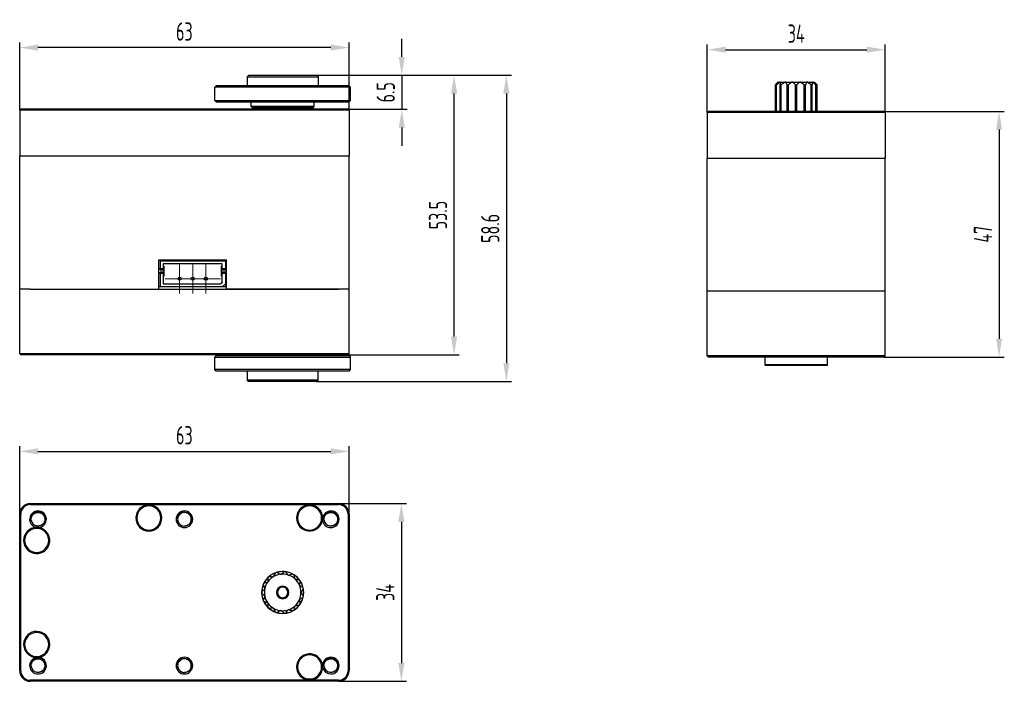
# Model space of a CAD drawing. Header units: inches. Extents: x -26 to 752, y -5 to 292.
# Tile 10 of 11: x 564 to 752, y 40 to 166. Entities that reach past the tile are written whole.
import ezdxf

# ---------------------------------------------------------------- set-up
doc = ezdxf.new("R2010")
doc.units = ezdxf.units.IN
doc.header["$MEASUREMENT"] = 0
doc.layers.add('7标注层', color=4, linetype='Continuous')
doc.styles.add('PC_TEXTSTYLE', font='ISOCP.SHX', dxfattribs={"width": 0.707, "bigfont": 'GBCBIG.SHX'})
doc.dimstyles.new('GB_LINEAR', dxfattribs={"dimtxt": 3.5, "dimasz": 3.5, "dimexe": 1, "dimexo": 0, "dimgap": 1.5, "dimtad": 1, "dimdsep": 46, "dimtxsty": 'PC_TEXTSTYLE', "dimcen": 0, "dimclrd": 256, "dimclrt": 3, "dimadec": 0, "dimazin": 2, "dimtp": 0.1, "dimtm": 0.1, "dimtfac": 0.71, "dimtdec": 3, "dimtmove": 0, "dimatfit": 3, "dimfxl": 1, "dimtfill": 1, "dimarcsym": 0})

# ---------------------------------------------------------------- blocks, each defined once
blk = doc.blocks.new('*D39')
at = {"layer": '7标注层', "color": 0, "lineweight": -2}
for p, q in [((564.08, 148.88), (564.08, 161.88)), ((627.08, 148.88), (627.08, 161.88))]:
    blk.add_line(p, q, dxfattribs=at)
at = {"layer": '7标注层', "lineweight": -2}
blk.add_line((623.58, 160.88), (567.58, 160.88), dxfattribs=at)
at = {"layer": '7标注层'}
for points in [[(567.58, 161.46), (567.58, 160.29), (564.08, 160.88)], [(623.58, 160.29), (623.58, 161.46), (627.08, 160.88)]]:
    blk.add_solid(points, dxfattribs=at)
at = {"layer": 'Defpoints', "color": 0}
for p in [(564.08, 160.88), (564.08, 148.88), (627.08, 148.88)]:
    blk.add_point(p, dxfattribs=at)
at = {"layer": '7标注层', "color": 3, "insert": (595.58, 163.95), "char_height": 3.5, "attachment_point": 5, "style": 'PC_TEXTSTYLE', "bg_fill": 3, "box_fill_scale": 1.25, "bg_fill_color": 257, "bg_fill_transparency": 0}
blk.add_mtext('63', dxfattribs=at)
blk = doc.blocks.new('*D40')
at = {"layer": '7标注层', "color": 0, "lineweight": -2}
for p, q in [((695.6, 148.48), (695.6, 161.48)), ((729.6, 148.48), (729.6, 161.48))]:
    blk.add_line(p, q, dxfattribs=at)
at = {"layer": '7标注层', "lineweight": -2}
blk.add_line((699.1, 160.48), (726.1, 160.48), dxfattribs=at)
at = {"layer": '7标注层'}
for points in [[(699.1, 161.06), (699.1, 159.89), (695.6, 160.48)], [(726.1, 159.89), (726.1, 161.06), (729.6, 160.48)]]:
    blk.add_solid(points, dxfattribs=at)
at = {"layer": 'Defpoints', "color": 0}
for p in [(729.6, 160.48), (695.6, 148.48), (729.6, 148.48)]:
    blk.add_point(p, dxfattribs=at)
at = {"layer": '7标注层', "color": 3, "insert": (712.6, 163.55), "char_height": 3.5, "attachment_point": 5, "style": 'PC_TEXTSTYLE', "bg_fill": 3, "box_fill_scale": 1.25, "bg_fill_color": 257, "bg_fill_transparency": 0}
blk.add_mtext('34', dxfattribs=at)
blk = doc.blocks.new('*D41')
at = {"layer": '7标注层', "color": 0, "lineweight": -2}
for p, q in [((729.4, 148.68), (752.4, 148.68)), ((729.4, 101.68), (752.4, 101.68))]:
    blk.add_line(p, q, dxfattribs=at)
at = {"layer": '7标注层', "lineweight": -2}
blk.add_line((751.4, 145.18), (751.4, 105.18), dxfattribs=at)
at = {"layer": '7标注层'}
for points in [[(751.98, 145.18), (750.82, 145.18), (751.4, 148.68)], [(750.82, 105.18), (751.98, 105.18), (751.4, 101.68)]]:
    blk.add_solid(points, dxfattribs=at)
at = {"layer": 'Defpoints', "color": 0}
for p in [(729.4, 148.68), (729.4, 101.68), (751.4, 101.68)]:
    blk.add_point(p, dxfattribs=at)
at = {"layer": '7标注层', "color": 3, "insert": (748.32, 125.18), "char_height": 3.5, "attachment_point": 5, "rotation": 90, "style": 'PC_TEXTSTYLE', "bg_fill": 3, "box_fill_scale": 1.25, "bg_fill_color": 257, "bg_fill_transparency": 0}
blk.add_mtext('47', dxfattribs=at)
blk = doc.blocks.new('*D42')
at = {"layer": '7标注层', "color": 0, "lineweight": -2}
for p, q in [((564.08, 71.63), (564.08, 84.63)), ((627.08, 71.63), (627.08, 84.63))]:
    blk.add_line(p, q, dxfattribs=at)
at = {"layer": '7标注层', "lineweight": -2}
blk.add_line((567.58, 83.63), (623.58, 83.63), dxfattribs=at)
at = {"layer": '7标注层'}
for points in [[(567.58, 84.22), (567.58, 83.05), (564.08, 83.63)], [(623.58, 83.05), (623.58, 84.22), (627.08, 83.63)]]:
    blk.add_solid(points, dxfattribs=at)
at = {"layer": 'Defpoints', "color": 0}
for p in [(627.08, 83.63), (564.08, 71.63), (627.08, 71.63)]:
    blk.add_point(p, dxfattribs=at)
at = {"layer": '7标注层', "color": 3, "insert": (595.58, 86.71), "char_height": 3.5, "attachment_point": 5, "style": 'PC_TEXTSTYLE', "bg_fill": 3, "box_fill_scale": 1.25, "bg_fill_color": 257, "bg_fill_transparency": 0}
blk.add_mtext('63', dxfattribs=at)
blk = doc.blocks.new('*D43')
at = {"layer": '7标注层', "color": 0, "lineweight": -2}
for p, q in [((625.08, 73.63), (638.08, 73.63)), ((625.08, 39.63), (638.08, 39.63))]:
    blk.add_line(p, q, dxfattribs=at)
at = {"layer": '7标注层', "lineweight": -2}
blk.add_line((637.08, 70.13), (637.08, 43.13), dxfattribs=at)
at = {"layer": '7标注层'}
for points in [[(637.67, 70.13), (636.5, 70.13), (637.08, 73.63)], [(636.5, 43.13), (637.67, 43.13), (637.08, 39.63)]]:
    blk.add_solid(points, dxfattribs=at)
at = {"layer": 'Defpoints', "color": 0}
for p in [(625.08, 73.63), (625.08, 39.63), (637.08, 39.63)]:
    blk.add_point(p, dxfattribs=at)
at = {"layer": '7标注层', "color": 3, "insert": (634.01, 56.63), "char_height": 3.5, "attachment_point": 5, "rotation": 90, "style": 'PC_TEXTSTYLE', "bg_fill": 3, "box_fill_scale": 1.25, "bg_fill_color": 257, "bg_fill_transparency": 0}
blk.add_mtext('34', dxfattribs=at)
blk = doc.blocks.new('SW_CENTERMARKSYMBOL_0')
at = {"color": 0, "linetype": 'Continuous', "lineweight": 18}
for p, q in [((0, 2.5), (0, 2.8)), ((0, 0), (0, 2.5)), ((-2.5, 0), (-2.8, 0)), ((0, 0), (-2.5, 0)), ((0, 0), (0, -2.5)), ((0, 0), (2.5, 0)), ((2.5, 0), (2.8, 0)), ((0, -2.5), (0, -2.8))]:
    blk.add_line(p, q, dxfattribs=at)
blk = doc.blocks.new('SW_CENTERMARKSYMBOL_1')
at = {"color": 0, "linetype": 'Continuous', "lineweight": 18}
for p, q in [((0, 2.5), (0, 2.8)), ((0, 0), (0, 2.5)), ((-2.5, 0), (-2.8, 0)), ((0, 0), (-2.5, 0)), ((0, 0), (0, -2.5)), ((0, 0), (2.5, 0)), ((2.5, 0), (2.8, 0)), ((0, -2.5), (0, -2.8))]:
    blk.add_line(p, q, dxfattribs=at)
blk = doc.blocks.new('SW_CENTERMARKSYMBOL_2')
at = {"color": 0, "linetype": 'Continuous', "lineweight": 18}
for p, q in [((0, 2.5), (0, 2.8)), ((0, 0), (0, 2.5)), ((-2.5, 0), (-2.8, 0)), ((0, 0), (-2.5, 0)), ((0, 0), (0, -2.5)), ((0, 0), (2.5, 0)), ((2.5, 0), (2.8, 0)), ((0, -2.5), (0, -2.8))]:
    blk.add_line(p, q, dxfattribs=at)
blk = doc.blocks.new('*D44')
at = {"layer": '7标注层', "color": 0, "lineweight": -2}
for p, q in [((620.88, 155.58), (658.16, 155.58)), ((620.88, 96.98), (658.16, 96.98))]:
    blk.add_line(p, q, dxfattribs=at)
at = {"layer": '7标注层', "lineweight": -2}
blk.add_line((657.16, 152.08), (657.16, 100.48), dxfattribs=at)
at = {"layer": '7标注层'}
for points in [[(657.75, 152.08), (656.58, 152.08), (657.16, 155.58)], [(656.58, 100.48), (657.75, 100.48), (657.16, 96.98)]]:
    blk.add_solid(points, dxfattribs=at)
at = {"layer": 'Defpoints', "color": 0}
for p in [(620.88, 155.58), (620.88, 96.98), (657.16, 96.98)]:
    blk.add_point(p, dxfattribs=at)
at = {"layer": '7标注层', "color": 3, "insert": (654.09, 126.28), "char_height": 3.5, "attachment_point": 5, "rotation": 90, "style": 'PC_TEXTSTYLE', "bg_fill": 3, "box_fill_scale": 1.25, "bg_fill_color": 257, "bg_fill_transparency": 0}
blk.add_mtext('58.6', dxfattribs=at)
blk = doc.blocks.new('*D45')
at = {"layer": '7标注层', "lineweight": -2}
for p, q in [((637.16, 159.08), (637.16, 162.58)), ((637.16, 155.58), (637.16, 149.08)), ((637.16, 145.58), (637.16, 142.08))]:
    blk.add_line(p, q, dxfattribs=at)
at = {"layer": '7标注层', "color": 0, "lineweight": -2}
for p, q in [((620.88, 155.58), (638.16, 155.58)), ((626.88, 149.08), (638.16, 149.08))]:
    blk.add_line(p, q, dxfattribs=at)
at = {"layer": '7标注层'}
for points in [[(636.58, 159.08), (637.75, 159.08), (637.16, 155.58)], [(637.75, 145.58), (636.58, 145.58), (637.16, 149.08)]]:
    blk.add_solid(points, dxfattribs=at)
at = {"layer": 'Defpoints', "color": 0}
for p in [(620.88, 155.58), (626.88, 149.08), (637.16, 149.08)]:
    blk.add_point(p, dxfattribs=at)
at = {"layer": '7标注层', "color": 3, "insert": (634.09, 152.33), "char_height": 3.5, "attachment_point": 5, "rotation": 90, "style": 'PC_TEXTSTYLE', "bg_fill": 3, "box_fill_scale": 1.25, "bg_fill_color": 257, "bg_fill_transparency": 0}
blk.add_mtext('6.5', dxfattribs=at)
blk = doc.blocks.new('*D46')
at = {"layer": '7标注层', "color": 0, "lineweight": -2}
for p, q in [((642.43, 155.58), (648.16, 155.58)), ((626.88, 102.08), (648.16, 102.08))]:
    blk.add_line(p, q, dxfattribs=at)
at = {"layer": '7标注层', "lineweight": -2}
blk.add_line((647.16, 105.58), (647.16, 152.08), dxfattribs=at)
at = {"layer": '7标注层'}
for points in [[(647.75, 152.08), (646.58, 152.08), (647.16, 155.58)], [(646.58, 105.58), (647.75, 105.58), (647.16, 102.08)]]:
    blk.add_solid(points, dxfattribs=at)
at = {"layer": 'Defpoints', "color": 0}
for p in [(642.43, 155.58), (647.16, 155.58), (626.88, 102.08)]:
    blk.add_point(p, dxfattribs=at)
at = {"layer": '7标注层', "color": 3, "insert": (644.09, 128.83), "char_height": 3.5, "attachment_point": 5, "rotation": 90, "style": 'PC_TEXTSTYLE', "bg_fill": 3, "box_fill_scale": 1.25, "bg_fill_color": 257, "bg_fill_transparency": 0}
blk.add_mtext('53.5', dxfattribs=at)

msp = doc.modelspace()

# ---------------------------------------------------------------- linework, layer by layer
at = {"color": 7, "linetype": 'Continuous', "lineweight": 25}
for p, q in [((708.608, 148.677), (708.608, 153.777)), ((708.753, 148.677), (708.753, 153.777)), ((708.753, 153.777), (708.841, 153.777)), ((708.841, 148.677), (708.841, 153.777)), ((709.099, 154.277), (708.847, 154.026)), ((709.099, 154.277), (709.118, 154.277)), ((709.118, 154.277), (709.568, 154.277)), ((709.532, 148.677), (709.532, 153.777)), ((709.532, 153.777), (709.724, 153.777)), ((709.568, 154.277), (710.541, 154.277)), ((709.594, 154.239), (709.593, 154.248)), ((709.724, 148.677), (709.724, 153.777)), ((710.541, 154.277), (711.871, 154.277)), ((710.842, 148.677), (710.842, 153.777)), ((710.842, 153.777), (711.103, 153.777)), ((711.103, 148.677), (711.103, 153.777)), ((711.871, 154.277), (713.326, 154.277)), ((712.456, 148.677), (712.456, 153.777)), ((712.456, 153.777), (712.599, 153.777)), ((712.599, 153.777), (712.742, 153.777)), ((712.742, 148.677), (712.742, 153.777)), ((713.326, 154.277), (714.656, 154.277)), ((714.094, 148.677), (714.094, 153.777)), ((714.094, 153.777), (714.355, 153.777)), ((714.355, 148.677), (714.355, 153.777)), ((714.656, 154.277), (715.63, 154.277)), ((715.474, 148.677), (715.474, 153.777)), ((715.474, 153.777), (715.665, 153.777)), ((715.605, 154.247), (715.604, 154.239)), ((715.63, 154.277), (716.079, 154.277)), ((715.665, 148.677), (715.665, 153.777)), ((716.079, 154.277), (716.099, 154.277)), ((716.35, 154.025), (716.099, 154.277)), ((716.356, 148.677), (716.356, 153.777)), ((716.356, 153.777), (716.445, 153.777)), ((716.445, 148.677), (716.445, 153.777)), ((716.589, 148.677), (716.589, 153.777)), ((695.599, 148.477), (695.799, 148.677)), ((697.599, 148.477), (695.599, 148.477)), ((695.599, 148.477), (695.599, 139.677)), ((697.599, 148.677), (695.799, 148.677)), ((727.599, 148.677), (697.599, 148.677)), ((727.599, 148.477), (697.599, 148.477)), ((729.399, 148.677), (727.599, 148.677)), ((729.599, 148.477), (727.599, 148.477)), ((729.599, 148.477), (729.399, 148.677)), ((729.599, 148.477), (729.599, 139.677)), ((566.085, 140.077), (564.085, 140.077)), ((564.085, 114.677), (564.085, 140.077)), ((625.085, 140.077), (566.085, 140.077)), ((627.085, 140.077), (625.085, 140.077)), ((627.085, 114.677), (627.085, 140.077)), ((697.599, 139.677), (695.599, 139.677)), ((695.599, 114.277), (695.599, 139.677)), ((727.599, 139.677), (697.599, 139.677)), ((729.599, 139.677), (727.599, 139.677)), ((729.599, 114.277), (729.599, 139.677)), ((590.728, 120.277), (603.628, 120.277)), ((590.728, 114.677), (590.728, 120.277)), ((590.928, 120.077), (590.928, 118.627)), ((590.928, 120.077), (603.428, 120.077)), ((602.828, 119.477), (591.528, 119.477)), ((591.528, 119.477), (591.528, 118.627)), ((591.528, 119.077), (591.678, 119.077)), ((591.678, 119.077), (591.678, 117.177)), ((602.678, 117.177), (602.678, 119.077)), ((602.828, 119.077), (602.678, 119.077)), ((602.828, 118.627), (602.828, 119.477)), ((603.428, 120.077), (603.428, 118.627)), ((603.628, 114.677), (603.628, 120.277)), ((590.928, 118.627), (591.528, 118.627)), ((590.928, 118.327), (590.928, 118.627)), ((590.928, 118.327), (591.528, 118.327)), ((591.528, 117.927), (590.928, 117.927)), ((590.928, 117.627), (590.928, 117.927)), ((591.528, 117.627), (590.928, 117.627)), ((590.928, 117.627), (590.928, 115.077)), ((591.528, 118.627), (591.528, 118.327)), ((591.528, 117.927), (591.528, 117.627)), ((591.528, 117.627), (591.528, 115.677)), ((591.528, 117.177), (591.678, 117.177)), ((602.828, 117.177), (602.678, 117.177)), ((602.828, 118.627), (603.428, 118.627)), ((602.828, 118.327), (602.828, 118.627)), ((602.828, 118.327), (603.428, 118.327)), ((603.428, 117.927), (602.828, 117.927)), ((602.828, 117.627), (602.828, 117.927)), ((603.428, 117.627), (602.828, 117.627)), ((602.828, 115.977), (602.828, 117.627)), ((603.428, 118.627), (603.428, 118.327)), ((603.428, 117.927), (603.428, 117.627)), ((603.428, 117.627), (603.428, 115.677)), ((603.628, 115.077), (590.728, 115.077)), ((602.828, 115.077), (590.928, 115.077)), ((591.528, 115.677), (602.528, 115.677)), ((602.828, 115.977), (602.528, 115.677)), ((602.828, 115.077), (603.428, 115.677)), ((603.428, 115.477), (603.228, 115.477)), ((603.428, 115.677), (603.428, 115.477)), ((603.428, 115.477), (603.428, 115.077)), ((566.085, 114.677), (564.085, 114.677)), ((564.085, 102.277), (564.085, 114.677)), ((566.085, 114.677), (590.728, 114.677)), ((566.085, 114.677), (625.085, 114.677)), ((625.085, 114.677), (603.628, 114.677)), ((627.085, 114.677), (625.085, 114.677)), ((627.085, 102.277), (627.085, 114.677)), ((697.599, 114.277), (695.599, 114.277)), ((695.599, 101.877), (695.599, 114.277)), ((727.599, 114.277), (697.599, 114.277)), ((729.599, 114.277), (727.599, 114.277)), ((729.599, 101.877), (729.599, 114.277)), ((564.285, 102.077), (564.085, 102.277)), ((566.085, 102.277), (564.085, 102.277)), ((566.085, 102.077), (564.285, 102.077)), ((625.085, 102.277), (566.085, 102.277)), ((625.085, 102.077), (566.085, 102.077)), ((601.685, 101.977), (601.385, 101.677)), ((601.685, 101.977), (627.085, 101.977)), ((607.185, 102.077), (607.185, 101.977)), ((621.585, 101.977), (621.585, 102.077)), ((627.085, 102.277), (625.085, 102.277)), ((626.885, 102.077), (625.085, 102.077)), ((626.885, 102.077), (627.085, 102.277)), ((627.085, 101.977), (627.385, 101.677)), ((695.799, 101.677), (695.599, 101.877)), ((697.599, 101.877), (695.599, 101.877)), ((727.599, 101.877), (697.599, 101.877)), ((729.599, 101.877), (727.599, 101.877)), ((729.399, 101.677), (729.599, 101.877)), ((601.385, 99.277), (601.385, 101.677)), ((601.385, 101.677), (627.385, 101.677)), ((627.385, 99.277), (627.385, 101.677)), ((697.599, 101.677), (695.799, 101.677)), ((727.599, 101.677), (697.599, 101.677)), ((706.599, 101.677), (706.599, 100.177)), ((706.599, 100.177), (706.699, 100.077)), ((712.599, 100.177), (706.599, 100.177)), ((712.599, 100.077), (706.699, 100.077)), ((718.599, 100.177), (712.599, 100.177)), ((718.499, 100.077), (712.599, 100.077)), ((718.499, 100.077), (718.599, 100.177)), ((718.599, 100.177), (718.599, 101.677)), ((729.399, 101.677), (727.599, 101.677)), ((601.685, 98.977), (601.385, 99.277)), ((627.385, 99.277), (601.385, 99.277)), ((627.085, 98.977), (601.685, 98.977)), ((607.585, 98.977), (607.585, 97.277)), ((621.185, 97.277), (621.185, 98.977)), ((627.085, 98.977), (627.385, 99.277)), ((607.585, 97.277), (607.885, 96.977)), ((614.385, 97.277), (607.585, 97.277)), ((614.385, 96.977), (607.885, 96.977)), ((621.185, 97.277), (614.385, 97.277)), ((620.885, 96.977), (614.385, 96.977)), ((620.885, 96.977), (621.185, 97.277)), ((566.085, 73.632), (625.085, 73.632)), ((564.085, 41.632), (564.085, 71.632)), ((564.285, 41.632), (564.285, 71.632)), ((566.085, 73.432), (625.085, 73.432)), ((595.024, 71.791), (594.757, 71.613)), ((626.885, 71.632), (626.885, 41.632)), ((627.085, 71.632), (627.085, 41.632)), ((566.292, 70.494), (566.093, 70.473)), ((566.354, 70.286), (566.294, 70.586)), ((594.348, 70.231), (594.158, 70.169)), ((594.297, 70.569), (594.381, 70.151)), ((596.851, 70.486), (596.913, 70.516)), ((622.292, 70.494), (622.093, 70.473)), ((622.354, 70.286), (622.294, 70.586)), ((567.585, 69.332), (567.208, 69.407)), ((623.585, 69.332), (623.208, 69.407)), ((595.024, 43.791), (594.757, 43.613)), ((566.292, 42.494), (566.093, 42.473)), ((566.354, 42.286), (566.294, 42.586)), ((594.348, 42.231), (594.158, 42.169)), ((594.297, 42.569), (594.381, 42.151)), ((622.292, 42.494), (622.093, 42.473)), ((622.354, 42.286), (622.294, 42.586)), ((625.085, 39.832), (566.085, 39.832)), ((625.085, 39.632), (566.085, 39.632)), ((567.585, 41.332), (567.208, 41.407)), ((623.585, 41.332), (623.208, 41.407))]:
    msp.add_line(p, q, dxfattribs=at)
for centre in [(594.678, 116.652), (597.178, 116.652), (599.678, 116.652)]:
    msp.add_circle(centre, 0.3, dxfattribs=at)
for centre, radius, start, end in [((566.085, 71.632), 2, 90, 180), ((625.085, 71.632), 2, 0, 90), ((566.085, 71.632), 1.8, 90, 180), ((567.585, 70.632), 1.6, 90, 256.18384), ((567.585, 70.632), 1.6, 276.75854, 90), ((588.785, 70.882), 2.5, 90, 270), ((588.785, 70.882), 2.3, 90, 270), ((588.785, 70.882), 2.5, 270, 90), ((588.785, 70.882), 2.3, 270, 90), ((595.585, 70.632), 1.6, 90, 270), ((595.585, 70.632), 1.6, 270, 90), ((619.535, 70.882), 2.5, 3.03525, 180), ((619.535, 70.882), 2.3, 0, 180), ((623.585, 70.632), 1.6, 90, 166.17271), ((623.585, 70.632), 1.6, 270, 90), ((625.085, 71.632), 1.8, 0, 90), ((567.585, 70.632), 1.3, 186.09753, 258.09753), ((595.585, 70.632), 1.3, 198, 270), ((619.535, 70.882), 2.5, 180, 349.89854), ((619.535, 70.882), 2.3, 180, 0), ((623.585, 70.632), 1.6, 186.76527, 270), ((623.585, 70.632), 1.3, 186.09753, 258.09753), ((567.335, 66.582), 2.5, 93.0279, 180), ((567.335, 66.582), 2.5, 180, 79.9029), ((567.335, 66.582), 2.3, 86.48863, 180), ((567.335, 66.582), 2.3, 0, 86.48863), ((567.335, 66.582), 2.3, 180, 0), ((614.385, 56.632), 4.025, 0, 180), ((614.385, 56.632), 4, 110.04936, 129.95064), ((614.385, 56.632), 4, 105.95064, 110.04936), ((614.385, 56.632), 4, 86.04936, 105.95064), ((614.385, 56.632), 4, 81.95064, 86.04936), ((614.385, 56.632), 4, 62.04936, 81.95064), ((614.385, 56.632), 4, 153.95064, 158.04936), ((614.385, 56.632), 4, 134.04936, 153.95064), ((614.385, 56.632), 3.5, 144, 168), ((614.385, 56.632), 3.5, 120, 144), ((614.385, 56.632), 4, 129.95064, 134.04936), ((614.385, 56.632), 3.5, 96, 120), ((614.385, 56.632), 3.5, 72, 96), ((614.385, 56.632), 3.5, 48, 72), ((614.385, 56.632), 4, 57.95064, 62.04936), ((614.385, 56.632), 4, 38.04936, 57.95064), ((614.385, 56.632), 3.5, 24, 48), ((614.385, 56.632), 4, 33.95064, 38.04936), ((614.385, 56.632), 4, 14.04936, 33.95064), ((614.385, 56.632), 4.025, 180, 0), ((614.385, 56.632), 4, 177.95064, 180), ((614.385, 56.632), 4, 180, 182.04936), ((614.385, 56.632), 4, 158.04936, 177.95064), ((614.385, 56.632), 3.5, 168, 192), ((614.385, 56.632), 1.2, 90, 270), ((614.385, 56.632), 1, 90, 270), ((614.385, 56.632), 1.2, 270, 90), ((614.385, 56.632), 1, 270, 90), ((614.385, 56.632), 3.5, 0, 24), ((614.385, 56.632), 3.5, 336, 0), ((614.385, 56.632), 4, 9.95064, 14.04936), ((614.385, 56.632), 4, 0, 9.95064), ((614.385, 56.632), 4, 350.04936, 0), ((614.385, 56.632), 4, 182.04936, 201.95064), ((614.385, 56.632), 4, 201.95064, 206.04936), ((614.385, 56.632), 4, 206.04936, 225.95064), ((614.385, 56.632), 3.5, 192, 216), ((614.385, 56.632), 3.5, 312, 336), ((614.385, 56.632), 4, 326.04936, 345.95064), ((614.385, 56.632), 4, 345.95064, 350.04936), ((614.385, 56.632), 3.5, 216, 240), ((614.385, 56.632), 4, 225.95064, 230.04936), ((614.385, 56.632), 4, 230.04936, 249.95064), ((614.385, 56.632), 3.5, 240, 264), ((614.385, 56.632), 4, 249.95064, 254.04936), ((614.385, 56.632), 4, 254.04936, 273.95064), ((614.385, 56.632), 3.5, 264, 288), ((614.385, 56.632), 4, 278.04936, 297.95064), ((614.385, 56.632), 3.5, 288, 312), ((614.385, 56.632), 4, 297.95064, 302.04936), ((614.385, 56.632), 4, 302.04936, 321.95064), ((614.385, 56.632), 4, 321.95064, 326.04936), ((614.385, 56.632), 4, 273.95064, 278.04936), ((567.335, 46.682), 2.5, 0, 266.97304), ((567.335, 46.682), 2.3, 0, 180), ((567.335, 46.682), 2.3, 180, 273.51926), ((567.335, 46.682), 2.3, 273.51926, 0), ((567.335, 46.682), 2.5, 280.09691, 0), ((567.585, 42.632), 1.6, 103.81468, 270), ((567.585, 42.632), 1.6, 270, 83.24174), ((595.585, 42.632), 1.6, 90, 270), ((595.585, 42.632), 1.6, 270, 90), ((619.535, 42.382), 2.5, 10.10151, 180), ((619.535, 42.382), 2.3, 0, 180), ((623.585, 42.632), 1.6, 90, 173.23465), ((623.585, 42.632), 1.6, 270, 90), ((566.085, 41.632), 2, 180, 270), ((566.085, 41.632), 1.8, 180, 270), ((567.585, 42.632), 1.3, 186.09753, 258.09753), ((595.585, 42.632), 1.3, 198, 270), ((619.535, 42.382), 2.5, 180, 356.96496), ((619.535, 42.382), 2.3, 180, 0), ((623.585, 42.632), 1.6, 193.82699, 270), ((623.585, 42.632), 1.3, 186.09753, 258.09753), ((625.085, 41.632), 1.8, 270, 0), ((625.085, 41.632), 2, 270, 0)]:
    msp.add_arc(centre, radius, start, end, dxfattribs=at)
for points in [[(709.07, 154.239), (708.93, 154.111), (708.779, 153.961), (708.608, 153.777)], [(708.753, 153.777), (708.879, 153.961), (708.991, 154.111), (709.094, 154.239)], [(709.479, 154.239), (709.285, 154.111), (709.077, 153.961), (708.841, 153.777)], [(709.118, 154.277), (709.114, 154.277), (709.1, 154.267), (709.07, 154.239)], [(709.568, 154.277), (709.548, 154.277), (709.52, 154.267), (709.479, 154.239)], [(709.532, 153.777), (709.555, 153.961), (709.575, 154.111), (709.594, 154.239)], [(709.593, 154.258), (709.59, 154.272), (709.581, 154.277), (709.568, 154.277)], [(710.427, 154.239), (710.214, 154.111), (709.984, 153.961), (709.724, 153.777)], [(710.541, 154.277), (710.51, 154.277), (710.473, 154.267), (710.427, 154.239)], [(710.613, 154.239), (710.598, 154.266), (710.572, 154.277), (710.541, 154.277)], [(710.842, 153.777), (710.757, 153.961), (710.682, 154.111), (710.613, 154.239)], [(711.751, 154.239), (711.555, 154.111), (711.343, 153.961), (711.103, 153.777)], [(711.871, 154.277), (711.833, 154.277), (711.793, 154.267), (711.751, 154.239)], [(711.976, 154.239), (711.945, 154.266), (711.907, 154.277), (711.871, 154.277)], [(712.456, 153.777), (712.278, 153.961), (712.121, 154.111), (711.976, 154.239)], [(713.222, 154.239), (713.076, 154.111), (712.919, 153.961), (712.742, 153.777)], [(713.326, 154.277), (713.289, 154.277), (713.253, 154.267), (713.222, 154.239)], [(713.446, 154.239), (713.404, 154.266), (713.363, 154.277), (713.326, 154.277)], [(714.094, 153.777), (713.854, 153.961), (713.642, 154.111), (713.446, 154.239)], [(714.584, 154.239), (714.515, 154.111), (714.44, 153.961), (714.355, 153.777)], [(714.656, 154.277), (714.625, 154.277), (714.599, 154.267), (714.584, 154.239)], [(714.77, 154.239), (714.725, 154.266), (714.686, 154.277), (714.656, 154.277)], [(715.474, 153.777), (715.213, 153.961), (714.983, 154.111), (714.77, 154.239)], [(715.604, 154.239), (715.622, 154.111), (715.642, 153.961), (715.665, 153.777)], [(715.718, 154.239), (715.677, 154.266), (715.648, 154.277), (715.63, 154.277)], [(716.356, 153.777), (716.12, 153.961), (715.911, 154.111), (715.718, 154.239)], [(716.127, 154.239), (716.098, 154.266), (716.083, 154.277), (716.079, 154.277)], [(716.103, 154.239), (716.207, 154.111), (716.319, 153.961), (716.445, 153.777)], [(716.589, 153.777), (716.418, 153.961), (716.267, 154.111), (716.127, 154.239)], [(594.805, 71.852), (595.04, 71.994), (595.315, 72.065), (595.585, 72.057)], [(595.585, 71.932), (595.338, 71.932), (595.092, 71.86), (594.885, 71.728)], [(567.585, 69.324), (567.494, 69.327), (567.404, 69.339), (567.317, 69.36)], [(567.585, 69.051), (567.552, 69.053), (567.519, 69.055), (567.487, 69.057)], [(623.585, 69.324), (623.494, 69.327), (623.404, 69.339), (623.317, 69.36)], [(612.716, 59.752), (612.806, 59.946), (612.904, 60.154), (613.013, 60.39)], [(613.286, 60.478), (613.514, 60.352), (613.715, 60.24), (613.901, 60.137)], [(614.129, 60.161), (614.29, 60.301), (614.464, 60.452), (614.66, 60.623)], [(614.945, 60.593), (615.102, 60.385), (615.24, 60.201), (615.368, 60.031)], [(610.791, 58.389), (611.038, 58.474), (611.255, 58.549), (611.457, 58.618)], [(611.457, 58.618), (611.499, 58.633), (611.531, 58.659), (611.553, 58.69)], [(611.553, 58.69), (611.576, 58.721), (611.591, 58.758), (611.591, 58.804)], [(611.591, 58.804), (611.595, 59.017), (611.599, 59.247), (611.604, 59.507)], [(611.816, 59.699), (612.076, 59.676), (612.305, 59.656), (612.517, 59.637)], [(612.517, 59.637), (612.562, 59.633), (612.602, 59.645), (612.635, 59.663)], [(612.635, 59.663), (612.668, 59.683), (612.697, 59.711), (612.716, 59.752)], [(613.901, 60.137), (613.941, 60.115), (613.982, 60.109), (614.019, 60.113)], [(614.019, 60.113), (614.057, 60.117), (614.095, 60.131), (614.129, 60.161)], [(615.368, 60.031), (615.396, 59.995), (615.431, 59.973), (615.466, 59.961)], [(615.466, 59.961), (615.503, 59.949), (615.543, 59.947), (615.587, 59.96)], [(615.587, 59.96), (615.791, 60.022), (616.011, 60.09), (616.26, 60.166)], [(616.507, 60.023), (616.566, 59.769), (616.618, 59.544), (616.666, 59.337)], [(616.666, 59.337), (616.676, 59.293), (616.699, 59.258), (616.727, 59.233)], [(616.727, 59.233), (616.755, 59.208), (616.791, 59.189), (616.836, 59.183)], [(616.836, 59.183), (617.048, 59.157), (617.277, 59.129), (617.535, 59.098)], [(617.703, 58.866), (617.653, 58.61), (617.609, 58.384), (617.569, 58.175)], [(610.387, 56.775), (610.578, 56.953), (610.746, 57.11), (610.902, 57.255)], [(610.95, 57.48), (610.866, 57.676), (610.776, 57.888), (610.675, 58.128)], [(610.902, 57.255), (610.935, 57.286), (610.953, 57.323), (610.961, 57.36)], [(610.961, 57.36), (610.969, 57.398), (610.968, 57.438), (610.95, 57.48)], [(617.569, 58.175), (617.56, 58.131), (617.567, 58.09), (617.582, 58.056)], [(617.582, 58.056), (617.598, 58.021), (617.623, 57.99), (617.662, 57.966)], [(617.662, 57.966), (617.845, 57.856), (618.042, 57.737), (618.265, 57.603)], [(617.921, 56.747), (617.895, 56.71), (617.885, 56.67), (617.885, 56.632)], [(617.885, 56.632), (617.885, 56.594), (617.895, 56.555), (617.921, 56.518)], [(618.325, 57.324), (618.175, 57.11), (618.043, 56.921), (617.921, 56.747)], [(617.921, 56.518), (618.043, 56.343), (618.175, 56.154), (618.325, 55.941)], [(610.902, 56.009), (610.746, 56.155), (610.577, 56.312), (610.387, 56.489)], [(610.675, 55.137), (610.777, 55.377), (610.867, 55.589), (610.95, 55.785)], [(611.457, 54.647), (611.255, 54.716), (611.037, 54.791), (610.791, 54.876)], [(610.961, 55.905), (610.953, 55.942), (610.936, 55.978), (610.902, 56.009)], [(610.95, 55.785), (610.967, 55.827), (610.969, 55.868), (610.961, 55.905)], [(611.553, 54.575), (611.531, 54.606), (611.5, 54.632), (611.457, 54.647)], [(617.582, 55.209), (617.567, 55.174), (617.56, 55.134), (617.569, 55.089)], [(617.569, 55.089), (617.609, 54.88), (617.653, 54.654), (617.703, 54.398)], [(617.662, 55.299), (617.623, 55.276), (617.597, 55.243), (617.582, 55.209)], [(618.265, 55.661), (618.042, 55.527), (617.844, 55.408), (617.662, 55.299)], [(611.591, 54.461), (611.591, 54.506), (611.575, 54.545), (611.553, 54.575)], [(611.604, 53.757), (611.599, 54.018), (611.595, 54.248), (611.591, 54.461)], [(612.517, 53.627), (612.305, 53.609), (612.075, 53.589), (611.816, 53.566)], [(612.635, 53.601), (612.602, 53.62), (612.563, 53.631), (612.517, 53.627)], [(612.716, 53.513), (612.697, 53.554), (612.667, 53.583), (612.635, 53.601)], [(613.013, 52.875), (612.903, 53.111), (612.806, 53.32), (612.716, 53.513)], [(613.901, 53.128), (613.714, 53.024), (613.513, 52.912), (613.286, 52.786)], [(614.019, 53.152), (613.981, 53.156), (613.941, 53.15), (613.901, 53.128)], [(614.129, 53.104), (614.095, 53.133), (614.056, 53.148), (614.019, 53.152)], [(614.66, 52.642), (614.464, 52.813), (614.29, 52.964), (614.129, 53.104)], [(615.368, 53.234), (615.24, 53.063), (615.101, 52.879), (614.945, 52.672)], [(615.466, 53.304), (615.43, 53.292), (615.396, 53.27), (615.368, 53.234)], [(615.587, 53.305), (615.543, 53.318), (615.502, 53.315), (615.466, 53.304)], [(616.26, 53.099), (616.01, 53.175), (615.79, 53.243), (615.587, 53.305)], [(616.666, 53.928), (616.618, 53.72), (616.566, 53.495), (616.507, 53.242)], [(616.727, 54.031), (616.698, 54.006), (616.676, 53.972), (616.666, 53.928)], [(616.836, 54.081), (616.791, 54.076), (616.754, 54.056), (616.727, 54.031)], [(617.535, 54.167), (617.276, 54.135), (617.047, 54.107), (616.836, 54.081)], [(567.487, 44.208), (567.519, 44.21), (567.552, 44.212), (567.585, 44.214)], [(594.805, 43.852), (595.04, 43.994), (595.315, 44.065), (595.585, 44.057)], [(595.585, 43.932), (595.338, 43.932), (595.092, 43.86), (594.885, 43.728)], [(567.585, 41.324), (567.494, 41.327), (567.404, 41.339), (567.317, 41.36)], [(623.585, 41.324), (623.494, 41.327), (623.404, 41.339), (623.317, 41.36)]]:
    msp.add_open_spline(points, degree=3, dxfattribs=at)
for points, knots in [([(709.094, 154.239), (709.099, 154.246), (709.109, 154.258), (709.118, 154.271), (709.118, 154.273), (709.117, 154.274)], [0, 0, 0, 0, 0.3858346, 0.7233617, 1, 1, 1, 1]), ([(715.63, 154.277), (715.619, 154.276), (715.607, 154.275), (715.607, 154.264), (715.606, 154.263)], [0, 0, 0, 0, 0.9047559, 1, 1, 1, 1]), ([(716.081, 154.273), (716.081, 154.272), (716.081, 154.268), (716.095, 154.249), (716.103, 154.239)], [0, 0, 0, 0, 0.4187454, 1, 1, 1, 1]), ([(566.093, 70.473), (566.077, 70.682), (566.104, 70.893), (566.243, 71.284), (566.353, 71.464), (566.635, 71.762), (566.807, 71.879), (567.182, 72.034), (567.384, 72.071), (567.585, 72.066)], [0, 0, 0, 0, 0.25, 0.25, 0.5, 0.5, 0.75, 0.75, 1, 1, 1, 1]), ([(566.292, 70.494), (566.269, 70.712), (566.302, 70.935), (566.472, 71.338), (566.608, 71.518), (566.952, 71.789), (567.159, 71.88), (567.591, 71.951), (568.041, 71.91), (568.415, 71.657), (568.704, 71.329), (568.807, 71.127), (568.901, 70.7), (568.893, 70.474), (568.77, 70.055), (568.654, 69.861), (568.498, 69.707)], [0, 0, 0, 0, 0.125, 0.125, 0.25, 0.25, 0.375, 0.375, 0.5, 0.625, 0.625, 0.75, 0.75, 0.875, 0.875, 1, 1, 1, 1]), ([(567.585, 72.066), (567.867, 72.058), (568.144, 71.964), (568.596, 71.642), (568.771, 71.414), (568.964, 70.903), (568.981, 70.621), (568.859, 70.099), (568.719, 69.859), (568.526, 69.679)], [0, 0, 0, 0, 0.25, 0.25, 0.5, 0.5, 0.75, 0.75, 1, 1, 1, 1]), ([(594.158, 70.169), (594.065, 70.484), (594.08, 70.828), (594.315, 71.431), (594.533, 71.688), (594.805, 71.852)], [0, 0, 0, 0, 0.5, 0.5, 1, 1, 1, 1]), ([(594.885, 71.728), (594.644, 71.574), (594.457, 71.339), (594.265, 70.802), (594.26, 70.502), (594.348, 70.231)], [0, 0, 0, 0, 0.5, 0.5, 1, 1, 1, 1]), ([(595.585, 72.057), (595.771, 72.052), (595.956, 72.01), (596.293, 71.859), (596.445, 71.751), (596.696, 71.485), (596.794, 71.328), (596.922, 70.991), (596.952, 70.811), (596.942, 70.454), (596.901, 70.278), (596.757, 69.956), (596.653, 69.811), (596.399, 69.571), (596.249, 69.478), (595.927, 69.356), (595.755, 69.327), (595.585, 69.332)], [0, 0, 0, 0, 0.125, 0.125, 0.25, 0.25, 0.375, 0.375, 0.5, 0.5, 0.625, 0.625, 0.75, 0.75, 0.875, 0.875, 1, 1, 1, 1]), ([(595.585, 69.332), (595.755, 69.332), (595.925, 69.366), (596.239, 69.496), (596.384, 69.593), (596.624, 69.833), (596.721, 69.978), (596.851, 70.292), (596.885, 70.462), (596.885, 70.803), (596.851, 70.973), (596.721, 71.287), (596.624, 71.431), (596.384, 71.672), (596.239, 71.768), (595.925, 71.899), (595.755, 71.932), (595.585, 71.932)], [0, 0, 0, 0, 0.125, 0.125, 0.25, 0.25, 0.375, 0.375, 0.5, 0.5, 0.625, 0.625, 0.75, 0.75, 0.875, 0.875, 1, 1, 1, 1]), ([(622.093, 70.473), (622.077, 70.682), (622.104, 70.893), (622.243, 71.284), (622.353, 71.464), (622.635, 71.762), (622.807, 71.879), (623.182, 72.034), (623.384, 72.071), (623.585, 72.066)], [0, 0, 0, 0, 0.25, 0.25, 0.5, 0.5, 0.75, 0.75, 1, 1, 1, 1]), ([(622.292, 70.494), (622.269, 70.712), (622.302, 70.935), (622.472, 71.338), (622.608, 71.518), (622.952, 71.789), (623.159, 71.88), (623.591, 71.951), (624.041, 71.91), (624.415, 71.657), (624.704, 71.329), (624.807, 71.127), (624.901, 70.7), (624.893, 70.474), (624.77, 70.055), (624.654, 69.861), (624.498, 69.707)], [0, 0, 0, 0, 0.125, 0.125, 0.25, 0.25, 0.375, 0.375, 0.5, 0.625, 0.625, 0.75, 0.75, 0.875, 0.875, 1, 1, 1, 1]), ([(623.585, 72.066), (623.867, 72.058), (624.144, 71.964), (624.596, 71.642), (624.771, 71.414), (624.964, 70.903), (624.981, 70.621), (624.859, 70.099), (624.719, 69.859), (624.526, 69.679)], [0, 0, 0, 0, 0.25, 0.25, 0.5, 0.5, 0.75, 0.75, 1, 1, 1, 1]), ([(568.498, 69.708), (568.469, 69.681), (568.416, 69.631), (568.334, 69.569), (568.261, 69.521), (568.198, 69.485), (568.147, 69.46), (568.108, 69.442), (568.022, 69.406), (567.893, 69.366), (567.726, 69.337), (567.627, 69.334), (567.585, 69.333)], [0, 0, 0, 0, 0.1159662, 0.2170347, 0.303248, 0.3746545, 0.4312861, 0.4731483, 0.5002323, 0.7069007, 0.8736036, 1, 1, 1, 1]), ([(568.526, 69.679), (568.398, 69.561), (568.248, 69.468), (567.926, 69.347), (567.755, 69.319), (567.585, 69.324)], [0, 0, 0, 0, 0.5, 0.5, 1, 1, 1, 1]), ([(621.996, 70.444), (621.997, 70.481), (622, 70.554), (622.005, 70.664), (622.011, 70.774), (622.017, 70.847), (622.02, 70.883)], [0, 0, 0, 0, 0.2521995, 0.5014439, 0.7499598, 1, 1, 1, 1]), ([(622.02, 70.883), (622.022, 70.905), (622.025, 70.949), (622.029, 70.993), (622.031, 71.015)], [0, 0, 0, 0, 0.4968019, 1, 1, 1, 1]), ([(624.498, 69.708), (624.469, 69.681), (624.416, 69.631), (624.334, 69.569), (624.261, 69.521), (624.198, 69.485), (624.147, 69.46), (624.108, 69.442), (624.022, 69.406), (623.893, 69.366), (623.726, 69.337), (623.627, 69.334), (623.585, 69.333)], [0, 0, 0, 0, 0.1159662, 0.2170347, 0.303248, 0.3746545, 0.4312861, 0.4731483, 0.5002323, 0.7069007, 0.8736036, 1, 1, 1, 1]), ([(624.526, 69.679), (624.398, 69.561), (624.248, 69.468), (623.926, 69.347), (623.755, 69.319), (623.585, 69.324)], [0, 0, 0, 0, 0.5, 0.5, 1, 1, 1, 1]), ([(567.487, 69.057), (567.44, 69.06), (567.389, 69.063), (567.294, 69.07), (567.247, 69.075), (567.203, 69.079)], [0, 0, 0, 0, 0.4937879, 0.5330541, 1, 1, 1, 1]), ([(567.773, 69.044), (567.742, 69.045), (567.679, 69.047), (567.616, 69.05), (567.585, 69.051)], [0, 0, 0, 0, 0.5027946, 1, 1, 1, 1]), ([(595.083, 69.434), (595.084, 69.433), (595.226, 69.338), (595.406, 69.335), (595.585, 69.332)], [0, 0, 0, 0, 0.0104059, 1, 1, 1, 1]), ([(566.093, 42.473), (566.077, 42.682), (566.104, 42.893), (566.243, 43.284), (566.353, 43.464), (566.635, 43.762), (566.807, 43.879), (567.182, 44.034), (567.384, 44.071), (567.585, 44.066)], [0, 0, 0, 0, 0.25, 0.25, 0.5, 0.5, 0.75, 0.75, 1, 1, 1, 1]), ([(566.292, 42.494), (566.269, 42.712), (566.302, 42.935), (566.472, 43.338), (566.608, 43.518), (566.952, 43.789), (567.159, 43.88), (567.591, 43.951), (568.041, 43.91), (568.415, 43.657), (568.704, 43.329), (568.807, 43.127), (568.901, 42.7), (568.893, 42.474), (568.77, 42.055), (568.654, 41.861), (568.498, 41.707)], [0, 0, 0, 0, 0.125, 0.125, 0.25, 0.25, 0.375, 0.375, 0.5, 0.625, 0.625, 0.75, 0.75, 0.875, 0.875, 1, 1, 1, 1]), ([(567.203, 44.186), (567.25, 44.19), (567.344, 44.199), (567.439, 44.205), (567.487, 44.208)], [0, 0, 0, 0, 0.50252249, 1, 1, 1, 1]), ([(567.585, 44.214), (567.616, 44.215), (567.679, 44.218), (567.742, 44.22), (567.773, 44.221)], [0, 0, 0, 0, 0.4971678, 1, 1, 1, 1]), ([(567.585, 44.066), (567.867, 44.058), (568.144, 43.964), (568.596, 43.642), (568.771, 43.414), (568.964, 42.903), (568.981, 42.621), (568.859, 42.099), (568.719, 41.859), (568.526, 41.679)], [0, 0, 0, 0, 0.25, 0.25, 0.5, 0.5, 0.75, 0.75, 1, 1, 1, 1]), ([(594.158, 42.169), (594.065, 42.484), (594.08, 42.828), (594.315, 43.431), (594.533, 43.688), (594.805, 43.852)], [0, 0, 0, 0, 0.5, 0.5, 1, 1, 1, 1]), ([(594.885, 43.728), (594.644, 43.574), (594.457, 43.339), (594.265, 42.802), (594.26, 42.502), (594.348, 42.231)], [0, 0, 0, 0, 0.5, 0.5, 1, 1, 1, 1]), ([(595.585, 44.057), (595.771, 44.052), (595.956, 44.01), (596.293, 43.859), (596.445, 43.751), (596.696, 43.485), (596.794, 43.328), (596.922, 42.991), (596.952, 42.811), (596.942, 42.454), (596.901, 42.278), (596.757, 41.956), (596.653, 41.811), (596.399, 41.571), (596.249, 41.478), (595.927, 41.356), (595.755, 41.327), (595.585, 41.332)], [0, 0, 0, 0, 0.125, 0.125, 0.25, 0.25, 0.375, 0.375, 0.5, 0.5, 0.625, 0.625, 0.75, 0.75, 0.875, 0.875, 1, 1, 1, 1]), ([(595.585, 41.332), (595.755, 41.332), (595.925, 41.366), (596.239, 41.496), (596.384, 41.593), (596.624, 41.833), (596.721, 41.978), (596.851, 42.292), (596.885, 42.462), (596.885, 42.803), (596.851, 42.973), (596.721, 43.287), (596.624, 43.431), (596.384, 43.672), (596.239, 43.768), (595.925, 43.899), (595.755, 43.932), (595.585, 43.932)], [0, 0, 0, 0, 0.125, 0.125, 0.25, 0.25, 0.375, 0.375, 0.5, 0.5, 0.625, 0.625, 0.75, 0.75, 0.875, 0.875, 1, 1, 1, 1]), ([(622.093, 42.473), (622.077, 42.682), (622.104, 42.893), (622.243, 43.284), (622.353, 43.464), (622.635, 43.762), (622.807, 43.879), (623.182, 44.034), (623.384, 44.071), (623.585, 44.066)], [0, 0, 0, 0, 0.25, 0.25, 0.5, 0.5, 0.75, 0.75, 1, 1, 1, 1]), ([(622.292, 42.494), (622.269, 42.712), (622.302, 42.935), (622.472, 43.338), (622.608, 43.518), (622.952, 43.789), (623.159, 43.88), (623.591, 43.951), (624.041, 43.91), (624.415, 43.657), (624.704, 43.329), (624.807, 43.127), (624.901, 42.7), (624.893, 42.474), (624.77, 42.055), (624.654, 41.861), (624.498, 41.707)], [0, 0, 0, 0, 0.125, 0.125, 0.25, 0.25, 0.375, 0.375, 0.5, 0.625, 0.625, 0.75, 0.75, 0.875, 0.875, 1, 1, 1, 1]), ([(623.585, 44.066), (623.867, 44.058), (624.144, 43.964), (624.596, 43.642), (624.771, 43.414), (624.964, 42.903), (624.981, 42.621), (624.859, 42.099), (624.719, 41.859), (624.526, 41.679)], [0, 0, 0, 0, 0.25, 0.25, 0.5, 0.5, 0.75, 0.75, 1, 1, 1, 1]), ([(568.498, 41.708), (568.469, 41.681), (568.416, 41.631), (568.334, 41.569), (568.261, 41.521), (568.198, 41.485), (568.147, 41.46), (568.108, 41.442), (568.022, 41.406), (567.893, 41.366), (567.726, 41.337), (567.627, 41.334), (567.585, 41.333)], [0, 0, 0, 0, 0.1159662, 0.2170347, 0.303248, 0.3746545, 0.4312861, 0.4731483, 0.5002323, 0.7069007, 0.8736036, 1, 1, 1, 1]), ([(568.526, 41.679), (568.398, 41.561), (568.248, 41.468), (567.926, 41.347), (567.755, 41.319), (567.585, 41.324)], [0, 0, 0, 0, 0.5, 0.5, 1, 1, 1, 1]), ([(595.083, 41.434), (595.084, 41.433), (595.226, 41.338), (595.406, 41.335), (595.585, 41.332)], [0, 0, 0, 0, 0.0104059, 1, 1, 1, 1]), ([(622.02, 42.383), (622.017, 42.42), (622.011, 42.492), (622.005, 42.602), (622, 42.711), (621.997, 42.784), (621.996, 42.821)], [0, 0, 0, 0, 0.2500217, 0.4985434, 0.7477999, 1, 1, 1, 1]), ([(622.031, 42.25), (622.029, 42.272), (622.025, 42.317), (622.021, 42.361), (622.02, 42.383)], [0, 0, 0, 0, 0.5032163, 1, 1, 1, 1]), ([(624.498, 41.708), (624.469, 41.681), (624.416, 41.631), (624.334, 41.569), (624.261, 41.521), (624.198, 41.485), (624.147, 41.46), (624.108, 41.442), (624.022, 41.406), (623.893, 41.366), (623.726, 41.337), (623.627, 41.334), (623.585, 41.333)], [0, 0, 0, 0, 0.1159662, 0.2170347, 0.303248, 0.3746545, 0.4312861, 0.4731483, 0.5002323, 0.7069007, 0.8736036, 1, 1, 1, 1]), ([(624.526, 41.679), (624.398, 41.561), (624.248, 41.468), (623.926, 41.347), (623.755, 41.319), (623.585, 41.324)], [0, 0, 0, 0, 0.5, 0.5, 1, 1, 1, 1])]:
    msp.add_open_spline(points, degree=3, knots=knots, dxfattribs=at)

# ---------------------------------------------------------------- block references
at = {"color": 7, "linetype": 'Continuous', "lineweight": 18}
for name, p in [('SW_CENTERMARKSYMBOL_1', (594.678, 116.652)), ('SW_CENTERMARKSYMBOL_0', (597.178, 116.652)), ('SW_CENTERMARKSYMBOL_2', (599.678, 116.652))]:
    msp.add_blockref(name, p, dxfattribs=at)

# ---------------------------------------------------------------- dimensions: what is measured, and where the dimension line sits
at = {"layer": '7标注层'}
dim = msp.add_linear_dim(base=(564.085, 160.877), p1=(627.085, 148.877), p2=(564.085, 148.877), dimstyle='GB_LINEAR', override={"dimscale": 1, "dimgap": 1.5, "dimtad": 1, "dimjust": 0, "dimdec": 2, "dimlfac": 1, "dimse1": 0, "dimse2": 0, "dimsd1": 0, "dimsd2": 0, "dimclrd": 256, "dimclre": 0, "dimtofl": 1, "dimtvp": 0.1}, dxfattribs=at)
dim.commit()
dim.dimension.update_dxf_attribs({"geometry": '*D39', "text_midpoint": (595.585, 163.952)})

# ---------------------------------------------------------------- next in the draw order: linework, layer by layer
at = {"color": 7, "linetype": 'Continuous', "lineweight": 25}
for p, q in [((607.885, 155.577), (607.585, 155.277)), ((607.585, 155.277), (621.185, 155.277)), ((607.585, 155.277), (607.585, 153.577)), ((607.885, 155.577), (620.885, 155.577)), ((620.885, 155.577), (621.185, 155.277)), ((621.185, 155.277), (621.185, 153.577)), ((601.385, 153.277), (601.685, 153.577)), ((627.385, 153.277), (601.385, 153.277)), ((601.385, 150.777), (601.385, 153.277)), ((627.085, 153.577), (601.685, 153.577)), ((627.385, 153.277), (627.085, 153.577)), ((627.385, 150.777), (627.385, 153.277)), ((601.385, 150.777), (627.385, 150.777)), ((601.385, 150.777), (601.685, 150.477)), ((627.385, 150.777), (627.085, 150.477)), ((564.085, 148.877), (564.285, 149.077)), ((566.085, 148.877), (564.085, 148.877)), ((564.085, 148.877), (564.085, 140.077)), ((566.085, 149.077), (564.285, 149.077)), ((625.085, 149.077), (566.085, 149.077)), ((625.085, 148.877), (566.085, 148.877)), ((601.685, 150.477), (627.085, 150.477)), ((608.385, 149.577), (608.385, 150.477)), ((620.385, 149.577), (608.385, 149.577)), ((608.585, 149.377), (608.385, 149.577)), ((620.185, 149.377), (608.585, 149.377)), ((610.385, 149.077), (610.385, 149.377)), ((610.387, 149.077), (610.387, 149.377)), ((610.675, 149.077), (610.675, 149.377)), ((610.791, 149.077), (610.791, 149.377)), ((611.604, 149.077), (611.604, 149.377)), ((611.816, 149.077), (611.816, 149.377)), ((613.013, 149.077), (613.013, 149.377)), ((613.286, 149.077), (613.286, 149.377)), ((614.66, 149.077), (614.66, 149.377)), ((614.945, 149.077), (614.945, 149.377)), ((616.26, 149.077), (616.26, 149.377)), ((616.507, 149.077), (616.507, 149.377)), ((617.535, 149.077), (617.535, 149.377)), ((617.703, 149.077), (617.703, 149.377)), ((618.265, 149.077), (618.265, 149.377)), ((618.325, 149.077), (618.325, 149.377)), ((620.185, 149.377), (620.385, 149.577)), ((620.385, 149.577), (620.385, 150.477)), ((622.035, 149.077), (622.037, 149.079)), ((626.885, 149.077), (625.085, 149.077)), ((627.085, 148.877), (625.085, 148.877)), ((627.085, 148.877), (626.885, 149.077)), ((627.085, 148.877), (627.085, 140.077))]:
    msp.add_line(p, q, dxfattribs=at)

# ---------------------------------------------------------------- next in the draw order: dimensions: what is measured, and where the dimension line sits
at = {"layer": '7标注层'}
for base, p1, p2, picture, middle in [((729.599, 160.477), (695.599, 148.477), (729.599, 148.477), '*D40', (712.599, 163.552)), ((627.085, 83.632), (564.085, 71.632), (627.085, 71.632), '*D42', (595.585, 86.707))]:
    dim = msp.add_linear_dim(base=base, p1=p1, p2=p2, dimstyle='GB_LINEAR', override={"dimscale": 1, "dimgap": 1.5, "dimtad": 1, "dimjust": 0, "dimdec": 2, "dimlfac": 1, "dimse1": 0, "dimse2": 0, "dimsd1": 0, "dimsd2": 0, "dimclrd": 256, "dimclre": 0, "dimtofl": 1, "dimtvp": 0.1}, dxfattribs=at)
    dim.commit()
    dim.dimension.update_dxf_attribs({"geometry": picture, "text_midpoint": middle})

# ---------------------------------------------------------------- next in the draw order: dimensions: what is measured, and where the dimension line sits
for base, p1, p2, picture, middle in [((657.165, 96.977), (620.885, 155.577), (620.885, 96.977), '*D44', (654.09, 126.277)), ((751.399, 101.677), (729.399, 148.677), (729.399, 101.677), '*D41', (748.324, 125.177)), ((637.085, 39.632), (625.085, 73.632), (625.085, 39.632), '*D43', (634.01, 56.632))]:
    dim = msp.add_linear_dim(base=base, p1=p1, p2=p2, angle=90, dimstyle='GB_LINEAR', override={"dimscale": 1, "dimgap": 1.5, "dimtad": 1, "dimjust": 0, "dimdec": 2, "dimlfac": 1, "dimse1": 0, "dimse2": 0, "dimsd1": 0, "dimsd2": 0, "dimclrd": 256, "dimclre": 0, "dimtofl": 1, "dimtvp": 0.1}, dxfattribs=at)
    dim.commit()
    dim.dimension.update_dxf_attribs({"geometry": picture, "text_midpoint": middle})

# ---------------------------------------------------------------- next in the draw order: dimensions: what is measured, and where the dimension line sits
dim = msp.add_linear_dim(base=(637.165, 149.077), p1=(620.885, 155.577), p2=(626.885, 149.077), angle=90, dimstyle='GB_LINEAR', override={"dimscale": 1, "dimgap": 1.5, "dimtad": 1, "dimjust": 0, "dimdec": 2, "dimlfac": 1, "dimse1": 0, "dimse2": 0, "dimsd1": 0, "dimsd2": 0, "dimclrd": 256, "dimclre": 0, "dimtofl": 1, "dimtvp": 0.1}, dxfattribs=at)
dim.commit()
dim.dimension.update_dxf_attribs({"geometry": '*D45', "text_midpoint": (634.09, 152.327)})

# ---------------------------------------------------------------- next in the draw order: dimensions: what is measured, and where the dimension line sits
dim = msp.add_linear_dim(base=(647.165, 155.577), p1=(626.885, 102.077), p2=(642.425, 155.577), angle=90, dimstyle='GB_LINEAR', override={"dimscale": 1, "dimgap": 1.5, "dimtad": 1, "dimjust": 0, "dimdec": 2, "dimlfac": 1, "dimse1": 0, "dimse2": 0, "dimsd1": 0, "dimsd2": 0, "dimclrd": 256, "dimclre": 0, "dimtofl": 1, "dimtvp": 0.1}, dxfattribs=at)
dim.commit()
dim.dimension.update_dxf_attribs({"geometry": '*D46', "text_midpoint": (644.09, 128.827)})

doc.saveas('drawing.dxf')
